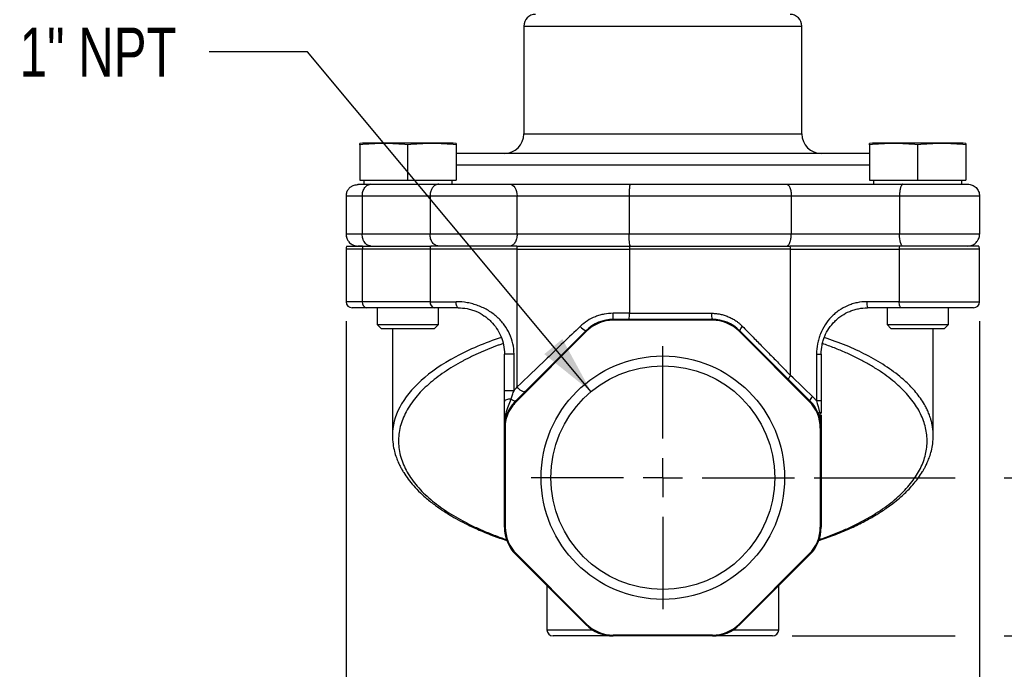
# Model space of a CAD drawing. Header units: inches. Extents: x 0 to 22, y 0 to 17.
# Tile 8 of 13: x 11.1 to 16.1, y 6.1 to 9.4. Entities that reach past the tile are written whole.
import ezdxf

# ---------------------------------------------------------------- set-up
doc = ezdxf.new("R2010")
doc.units = ezdxf.units.IN
doc.header["$LTSCALE"] = 2
doc.header["$MEASUREMENT"] = 0
doc.linetypes.add('SLD-Center', pattern=[0.75, 0.6, -0.05, 0.05, -0.05])
doc.linetypes.add('SLD-Solid', pattern=[0])
doc.layers.add('CENTER', color=40, linetype='SLD-Center')
doc.layers.add('DIMENSIONS', color=140, linetype='SLD-Solid', lineweight=25)
doc.styles.add('SLDTEXTSTYLE0', font='TXT', dxfattribs={"width": 0.75})
doc.dimstyles.new('SLDDIMSTYLE2', dxfattribs={"dimtxt": 0.25, "dimasz": 0.3, "dimexe": 0, "dimexo": 0.0625, "dimgap": 0.0625, "dimtad": 0, "dimtih": 1, "dimtoh": 1, "dimrnd": 1e-09, "dimzin": 12, "dimdsep": 46, "dimtxsty": 'SLDTEXTSTYLE0', "dimsah": 1, "dimcen": 0.09, "dimadec": 0, "dimazin": 3, "dimtfac": 1, "dimtofl": 0, "dimtmove": 0, "dimatfit": 3, "dimfxl": 0, "dimfrac": 2, "dimtolj": 1, "dimtzin": 12, "dimarcsym": 0})
doc.dimstyles.new('SLDDIMSTYLE3', dxfattribs={"dimtxt": 0.25, "dimasz": 0.3, "dimexe": 0, "dimexo": 0.0625, "dimgap": 0.0625, "dimtad": 0, "dimtih": 1, "dimtoh": 1, "dimrnd": 1e-09, "dimdsep": 46, "dimtxsty": 'SLDTEXTSTYLE0', "dimsah": 1, "dimcen": 0.09, "dimadec": 0, "dimazin": 2, "dimtfac": 1, "dimtofl": 0, "dimtmove": 0, "dimatfit": 3, "dimfxl": 0, "dimfrac": 2, "dimtolj": 1, "dimtzin": 12, "dimarcsym": 0})
doc.dimstyles.new('SLDDIMSTYLE5', dxfattribs={"dimtxt": 0.25, "dimasz": 0.3, "dimexe": 0, "dimexo": 0.0625, "dimgap": 0.0625, "dimtad": 0, "dimtih": 1, "dimtoh": 1, "dimrnd": 1e-09, "dimzin": 12, "dimdsep": 46, "dimtxsty": 'SLDTEXTSTYLE0', "dimsah": 1, "dimcen": 0, "dimadec": 0, "dimazin": 3, "dimtfac": 1, "dimtofl": 0, "dimtmove": 0, "dimatfit": 3, "dimfxl": 0, "dimfrac": 2, "dimtolj": 1, "dimtzin": 12, "dimarcsym": 0})

# ---------------------------------------------------------------- blocks, each defined once
blk = doc.blocks.new('_D_3')
at = {"layer": 'DIMENSIONS'}
for p, q in [((17.282, 7.3914), (16.782, 7.3914)), ((16.782, 7.3914), (16.782, 7.0776)), ((17.6789, 7.3895), (17.6027, 7.3895)), ((17.6027, 7.3895), (17.6027, 6.9926)), ((18.3254, 7.3895), (18.4016, 7.3895)), ((18.4016, 7.3895), (18.4016, 6.9926)), ((15.1509, 7.0776), (15.8694, 7.0776)), ((16.1194, 7.0776), (17.032, 7.0776)), ((16.782, 6.2706), (16.782, 7.0776)), ((17.6027, 6.9926), (17.6789, 6.9926)), ((18.4016, 6.9926), (18.3254, 6.9926)), ((15.0399, 6.2706), (15.8694, 6.2706)), ((16.1194, 6.2706), (17.032, 6.2706))]:
    blk.add_line(p, q, dxfattribs=at)
for points in [[(16.782, 7.0776), (16.722, 6.7776), (16.842, 6.7776)], [(16.782, 6.2706), (16.842, 6.5706), (16.722, 6.5706)]]:
    blk.add_solid(points, dxfattribs=at)
at = {"layer": 'DIMENSIONS', "char_height": 0.25, "attachment_point": 1, "style": 'SLDTEXTSTYLE0'}
for s, insert in [('0.81', (17.6789, 7.7626)), ('20.5', (17.6789, 7.3149))]:
    blk.add_mtext(s, dxfattribs=dict(at, insert=insert))
blk = doc.blocks.new('_D_4')
at = {"layer": 'DIMENSIONS'}
for p, q in [((12.7664, 7.8746), (12.7664, 5.3792)), ((15.9944, 7.8746), (15.9944, 5.3792)), ((12.7664, 5.6292), (13.7617, 5.6292)), ((14.0572, 5.6273), (13.981, 5.6273)), ((13.981, 5.6273), (13.981, 5.2304)), ((14.7037, 5.6273), (14.7799, 5.6273)), ((14.7799, 5.6273), (14.7799, 5.2304)), ((15.9944, 5.6292), (14.9991, 5.6292)), ((13.981, 5.2304), (14.0572, 5.2304)), ((14.7799, 5.2304), (14.7037, 5.2304))]:
    blk.add_line(p, q, dxfattribs=at)
for points in [[(12.7664, 5.6292), (13.0664, 5.5692), (13.0664, 5.6892)], [(15.9944, 5.6292), (15.6944, 5.6892), (15.6944, 5.5692)]]:
    blk.add_solid(points, dxfattribs=at)
at = {"layer": 'DIMENSIONS', "char_height": 0.25, "attachment_point": 1, "style": 'SLDTEXTSTYLE0'}
for s, insert in [('3.23', (14.0572, 6.0003)), ('82.0', (14.0572, 5.5527))]:
    blk.add_mtext(s, dxfattribs=dict(at, insert=insert))
blk = doc.blocks.new('_D_6')
at = {"layer": 'DIMENSIONS'}
for p, q in [((12.569, 9.2483), (12.069, 9.2483)), ((14.0149, 7.5156), (12.569, 9.2483))]:
    blk.add_line(p, q, dxfattribs=at)
blk.add_solid([(14.0149, 7.5156), (13.8688, 7.7844), (13.7766, 7.7075)], dxfattribs=at)
at = {"layer": 'DIMENSIONS', "insert": (11.1031, 9.3722), "char_height": 0.25, "attachment_point": 1, "style": 'SLDTEXTSTYLE0'}
blk.add_mtext('1" NPT', dxfattribs=at)
blk = doc.blocks.new('SW_CENTERMARKSYMBOL_0')
at = {"layer": 'CENTER', "color": 0}
for p, q in [((0, 0.2), (0, 0.6705)), ((0, 0), (0, 0.1)), ((-0.2, 0), (-0.6705, 0)), ((0, 0), (-0.1, 0)), ((0, 0), (0, -0.1)), ((0, 0), (0.1, 0)), ((0.2, 0), (0.6705, 0)), ((0, -0.2), (0, -0.6705))]:
    blk.add_line(p, q, dxfattribs=at)

msp = doc.modelspace()

# ---------------------------------------------------------------- linework, layer by layer
for p, q in [((13.6719, 9.3796), (13.6719, 8.8306)), ((13.6719, 9.3796), (15.0889, 9.3796)), ((15.0889, 8.8306), (15.0889, 9.3796)), ((12.8502, 8.7836), (12.8359, 8.7811)), ((13.3127, 8.7836), (12.8502, 8.7836)), ((13.3269, 8.7811), (13.3127, 8.7836)), ((13.6719, 8.8306), (15.0889, 8.8306)), ((15.4482, 8.7836), (15.4339, 8.7811)), ((15.9107, 8.7836), (15.4482, 8.7836)), ((15.9249, 8.7811), (15.9107, 8.7836)), ((12.8359, 8.7744), (12.8359, 8.5936)), ((13.0814, 8.5936), (13.0814, 8.7744)), ((13.3269, 8.7744), (13.3269, 8.5936)), ((15.4339, 8.7744), (15.4339, 8.5936)), ((15.6794, 8.5936), (15.6794, 8.7744)), ((15.9249, 8.7744), (15.9249, 8.5936)), ((15.4339, 8.6706), (13.3269, 8.6706)), ((12.8359, 8.5936), (13.0814, 8.5936)), ((12.8567, 8.5936), (12.8567, 8.5736)), ((13.0814, 8.5936), (13.3269, 8.5936)), ((13.3062, 8.5736), (13.3062, 8.5936)), ((15.4339, 8.5936), (15.6794, 8.5936)), ((15.4547, 8.5936), (15.4547, 8.5736)), ((15.6794, 8.5936), (15.9249, 8.5936)), ((15.9042, 8.5736), (15.9042, 8.5936)), ((12.8567, 8.5736), (12.893, 8.5736)), ((12.8852, 8.5715), (12.893, 8.5736)), ((12.8908, 8.5736), (12.886, 8.5726)), ((12.893, 8.5736), (13.2383, 8.5736)), ((12.7664, 8.5136), (12.7664, 8.3186)), ((12.7664, 8.5136), (12.7664, 8.3186)), ((12.8487, 8.5136), (13.194, 8.5136)), ((12.8487, 8.5136), (12.8487, 8.3186)), ((13.194, 8.5136), (13.194, 8.3186)), ((13.6379, 8.3186), (13.6379, 8.5136)), ((13.6379, 8.5136), (14.2085, 8.5136)), ((14.2085, 8.5136), (14.2085, 8.3186)), ((15.0353, 8.5136), (15.0353, 8.3186)), ((15.0353, 8.5136), (15.5866, 8.5136)), ((15.5866, 8.5136), (15.5866, 8.3186)), ((15.9944, 8.5136), (15.9944, 8.3186)), ((13.194, 8.3186), (12.8487, 8.3186)), ((14.2085, 8.3186), (13.6379, 8.3186)), ((15.5866, 8.3186), (15.0353, 8.3186)), ((12.7664, 8.2426), (12.7664, 7.9746)), ((12.849, 8.2426), (12.7664, 8.2426)), ((12.7709, 8.2586), (12.8522, 8.2586)), ((12.849, 8.2426), (12.849, 7.9746)), ((13.1943, 8.2426), (12.849, 8.2426)), ((12.8522, 8.2586), (13.1975, 8.2586)), ((13.1943, 8.2426), (13.1943, 7.9746)), ((13.6387, 8.2426), (13.1943, 8.2426)), ((13.6359, 8.2586), (13.1975, 8.2586)), ((13.6359, 8.2586), (14.211, 8.2586)), ((13.6387, 7.5402), (13.6387, 8.2426)), ((13.6387, 8.2426), (14.2105, 8.2426)), ((14.2105, 8.2426), (14.2105, 7.9156)), ((15.0316, 8.2426), (14.2105, 8.2426)), ((14.211, 8.2586), (15.0298, 8.2586)), ((15.5865, 8.2586), (15.0298, 8.2586)), ((15.0316, 7.599), (15.0316, 8.2426)), ((15.0316, 8.2426), (15.5852, 8.2426)), ((15.5852, 8.2426), (15.5852, 7.9746)), ((15.9944, 8.2426), (15.5852, 8.2426)), ((15.99, 8.2586), (15.5865, 8.2586)), ((15.6043, 8.2586), (15.5911, 8.2586)), ((15.9944, 7.9746), (15.9944, 8.2426)), ((12.849, 7.9746), (12.7664, 7.9746)), ((13.1943, 7.9746), (12.849, 7.9746)), ((13.2171, 7.9436), (12.8718, 7.9436)), ((12.9252, 7.9436), (12.9252, 7.8586)), ((13.1943, 7.9746), (13.3272, 7.9746)), ((13.2377, 7.8586), (13.2377, 7.9436)), ((15.5852, 7.9746), (15.4206, 7.9746)), ((15.5232, 7.9436), (15.5232, 7.8586)), ((15.5852, 7.9746), (15.9944, 7.9746)), ((15.8357, 7.8586), (15.8357, 7.9436)), ((14.2105, 7.9156), (14.1278, 7.9156)), ((14.1278, 7.8802), (14.1278, 7.8846)), ((14.6331, 7.8846), (14.1278, 7.8846)), ((14.6331, 7.8802), (14.1278, 7.8802)), ((14.2105, 7.9156), (14.6283, 7.9156)), ((14.6331, 7.8802), (14.6331, 7.8846)), ((12.9252, 7.8586), (12.9452, 7.8386)), ((12.9252, 7.8586), (13.2377, 7.8586)), ((12.9452, 7.8386), (13.2177, 7.8386)), ((13.0024, 7.8386), (13.0024, 7.2928)), ((13.2177, 7.8386), (13.2377, 7.8586)), ((15.5232, 7.8586), (15.5432, 7.8386)), ((15.5232, 7.8586), (15.8357, 7.8586)), ((15.5432, 7.8386), (15.8157, 7.8386)), ((15.7584, 7.2928), (15.7584, 7.8386)), ((15.8157, 7.8386), (15.8357, 7.8586)), ((13.9885, 7.8269), (13.6311, 7.4696)), ((13.9916, 7.8238), (13.6343, 7.4664)), ((13.9916, 7.8238), (13.9885, 7.8269)), ((14.7693, 7.8238), (14.7724, 7.8269)), ((15.1266, 7.4664), (14.7693, 7.8238)), ((14.7724, 7.8269), (15.1297, 7.4696)), ((13.6221, 7.7076), (13.5734, 7.7076)), ((13.5734, 7.5221), (13.5734, 7.7076)), ((13.6221, 7.5221), (13.6221, 7.7076)), ((15.1638, 7.7076), (15.1638, 7.4694)), ((15.1638, 7.7076), (15.1874, 7.7076)), ((15.1874, 7.7076), (15.1874, 7.4694)), ((13.5734, 7.5221), (13.6221, 7.5221)), ((13.6164, 7.4458), (13.6128, 7.4484)), ((13.6343, 7.4664), (13.6311, 7.4696)), ((15.1297, 7.4696), (15.1266, 7.4664)), ((15.1874, 7.4694), (15.1638, 7.4694)), ((13.5911, 7.4035), (13.5876, 7.4051)), ((13.5779, 7.358), (13.5734, 7.358)), ((13.5734, 6.8249), (13.5734, 7.358)), ((13.5779, 6.8249), (13.5779, 7.358)), ((15.183, 7.3303), (15.183, 6.8249)), ((15.183, 7.3303), (15.1874, 7.3303)), ((15.1874, 7.3303), (15.1874, 6.8249)), ((15.7582, 7.2918), (15.7582, 7.2928)), ((13.5779, 6.8249), (13.5734, 6.8249)), ((15.183, 6.8249), (15.1874, 6.8249)), ((13.6343, 6.6888), (13.6311, 6.6856)), ((13.9885, 6.3283), (13.6311, 6.6856)), ((13.9916, 6.3314), (13.6343, 6.6888)), ((15.1266, 6.6888), (14.7693, 6.3314)), ((15.1297, 6.6856), (14.7724, 6.3283)), ((15.1266, 6.6888), (15.1297, 6.6856)), ((13.7899, 6.5268), (13.7899, 6.3016)), ((14.9709, 6.3016), (14.9709, 6.5268)), ((13.9916, 6.3314), (13.9885, 6.3283)), ((14.7693, 6.3314), (14.7724, 6.3283)), ((13.7899, 6.3016), (14.0217, 6.3016)), ((14.6331, 6.275), (14.1278, 6.275)), ((14.1278, 6.275), (14.1278, 6.2706)), ((14.6331, 6.275), (14.6331, 6.2706)), ((14.7392, 6.3016), (14.9709, 6.3016)), ((14.6331, 6.2706), (14.1278, 6.2706))]:
    msp.add_line(p, q)
at = {"flags": 128}
for points in [[(13.3374, 7.9436), (13.3354, 7.9442), (13.3335, 7.946), (13.3317, 7.9488), (13.3302, 7.9527), (13.3289, 7.9574), (13.3279, 7.9627), (13.3274, 7.9686), (13.3272, 7.9746)], [(15.5944, 7.9436), (15.5926, 7.9442), (15.5909, 7.946), (15.5893, 7.9488), (15.5879, 7.9527), (15.5867, 7.9574), (15.5859, 7.9627), (15.5853, 7.9686), (15.5852, 7.9746)], [(15.0316, 7.599), (15.0287, 7.5954), (15.0262, 7.5918), (15.0242, 7.5885), (15.0226, 7.5854), (15.0217, 7.5826), (15.0213, 7.5803), (15.0214, 7.5784), (15.0222, 7.5771)], [(13.6799, 7.5183), (13.6765, 7.5163), (13.6719, 7.5159), (13.6665, 7.517), (13.6605, 7.5195), (13.6543, 7.5234), (13.6484, 7.5284), (13.6431, 7.5341), (13.6387, 7.5402)], [(13.6068, 7.4784), (13.6005, 7.4783), (13.5943, 7.4777), (13.5885, 7.4765), (13.5834, 7.4749), (13.5792, 7.4729), (13.576, 7.4705), (13.5741, 7.4679), (13.5734, 7.4652)], [(13.6311, 7.4696), (13.6295, 7.4686), (13.6274, 7.4682), (13.6247, 7.4684), (13.6216, 7.4693), (13.6182, 7.4708), (13.6145, 7.4728), (13.6107, 7.4754), (13.6068, 7.4784)]]:
    msp.add_lwpolyline(points, dxfattribs=at)
for radius in [0.6205, 0.5705]:
    msp.add_circle((14.3804, 7.0776), radius)
for centre, radius, start, end in [((13.7319, 9.3796), 0.06, 90, 180), ((15.0289, 9.3796), 0.06, 0, 90), ((13.5719, 8.8306), 0.1, 270, 0), ((15.1889, 8.8306), 0.1, 180, 270), ((12.7974, 8.2426), 0.031, 148.927, 180), ((12.8886, 8.2428), 0.0396, 156.5032, 180.3069), ((13.2339, 8.2428), 0.0396, 156.5032, 180.3069), ((13.5926, 8.2429), 0.0461, 359.6441, 19.9501), ((14.4679, 8.2431), 0.2574, 176.5391, 180.1025), ((14.963, 8.243), 0.0686, 359.6747, 13.1442), ((15.6769, 8.243), 0.0917, 170.2215, 180.2649), ((15.9634, 8.2426), 0.031, 0, 31.073), ((12.7974, 7.9746), 0.031, 180, 270), ((12.8766, 7.9711), 0.0279, 172.7298, 260.1268), ((13.2219, 7.9711), 0.0279, 172.7298, 260.1268), ((15.5086, 7.9669), 0.0883, 175.0049, 195.3118), ((15.9634, 7.9746), 0.031, 270, 360), ((14.1278, 7.6876), 0.197, 90, 135), ((14.1278, 7.6876), 0.1926, 90, 135), ((-9.5956, 7.9079), 23.7234, 359.94385, 0.01872), ((14.1346, 7.9079), 0.0763, 342.1988, 5.7622), ((14.6823, 7.908), 0.0545, 172.0171, 205.4737), ((14.6331, 7.6876), 0.197, 45, 90), ((14.6331, 7.6876), 0.1926, 45, 90), ((14.0124, 7.8875), 0.0652, 216.4413, 248.4695), ((14.8091, 7.8188), 0.0376, 126.9227, 167.5439), ((15.1652, 7.4626), 0.0361, 126.7717, 168.8284), ((13.7704, 7.3303), 0.197, 135, 143.1392), ((13.7704, 7.3303), 0.1926, 135, 143.1392), ((14.9904, 7.3303), 0.1926, 0, 45), ((14.9904, 7.3303), 0.197, 360, 45), ((13.5882, 7.392), 0.0148, 114.1815, 173.9979), ((13.586, 7.4203), 0.0153, 255.1779, 275.7907), ((15.1836, 7.3961), 0.0147, 109.0626, 139.2634), ((15.1771, 7.3993), 0.0108, 16.7352, 81.0246), ((13.5839, 7.3579), 0.0105, 147.288, 179.2628), ((13.7704, 6.8249), 0.197, 180, 225), ((13.7704, 6.8249), 0.1926, 180, 225), ((14.9904, 6.8249), 0.1926, 315, 0), ((14.9904, 6.8249), 0.197, 315, 0), ((14.1278, 6.4676), 0.197, 225, 270), ((14.1278, 6.4676), 0.1926, 225, 270), ((14.6331, 6.4676), 0.1926, 270, 315), ((14.6331, 6.4676), 0.197, 270, 315), ((13.8209, 6.3016), 0.031, 180, 270), ((14.9399, 6.3016), 0.031, 270, 0)]:
    msp.add_arc(centre, radius, start, end)
for points in [[(13.0814, 8.7744), (13.0405, 8.7786), (12.9587, 8.7836), (12.8769, 8.7786), (12.8359, 8.7744)], [(12.8359, 8.7744), (12.8359, 8.7785), (12.8359, 8.7811), (12.8359, 8.7811)], [(13.3269, 8.7744), (13.286, 8.7786), (13.2042, 8.7836), (13.1224, 8.7786), (13.0814, 8.7744)], [(13.3269, 8.7811), (13.3269, 8.7811), (13.3269, 8.7785), (13.3269, 8.7744)], [(15.6794, 8.7744), (15.6385, 8.7786), (15.5567, 8.7836), (15.4749, 8.7786), (15.4339, 8.7744)], [(15.4339, 8.7744), (15.4339, 8.7785), (15.4339, 8.7811), (15.4339, 8.7811)], [(15.9249, 8.7744), (15.884, 8.7786), (15.8022, 8.7836), (15.7204, 8.7786), (15.6794, 8.7744)], [(15.9249, 8.7811), (15.9249, 8.7811), (15.9249, 8.7785), (15.9249, 8.7744)], [(14.2149, 8.2586), (14.2114, 8.2586), (14.2085, 8.2855), (14.2085, 8.3186)], [(15.1435, 7.4915), (15.1053, 7.5282), (15.0678, 7.5642), (15.0316, 7.599)], [(13.6128, 7.4484), (13.6031, 7.4354), (13.5944, 7.421), (13.5876, 7.4051)], [(13.6164, 7.4458), (13.6065, 7.4326), (13.5978, 7.4185), (13.5911, 7.4035)], [(15.1638, 7.4694), (15.1691, 7.4509), (15.1744, 7.4314), (15.1788, 7.4099)], [(13.5751, 7.3635), (13.5765, 7.3779), (13.5789, 7.3919), (13.5821, 7.4055)], [(13.5876, 7.4051), (13.5819, 7.3918), (13.5777, 7.3779), (13.5751, 7.3635)], [(13.5911, 7.4035), (13.5853, 7.3905), (13.581, 7.3769), (13.5784, 7.3629)], [(15.1788, 7.4099), (15.1839, 7.3848), (15.1874, 7.3578), (15.1874, 7.3303)], [(13.5784, 7.3629), (13.578, 7.3613), (13.5779, 7.3597), (13.5779, 7.358)]]:
    msp.add_open_spline(points, degree=3)
for points, knots in [([(15.4339, 8.7306), (15.4181, 8.7306), (15.3821, 8.7306), (15.3133, 8.7306), (15.2305, 8.7306), (15.1384, 8.7306), (15.0498, 8.7306), (14.9685, 8.7306), (14.8967, 8.7306), (14.8117, 8.7306), (14.7126, 8.7306), (14.6013, 8.7306), (14.4902, 8.7306), (14.3804, 8.7306), (14.2707, 8.7306), (14.1596, 8.7306), (14.0483, 8.7306), (13.9365, 8.7306), (13.8275, 8.7306), (13.7219, 8.7306), (13.6225, 8.7306), (13.5305, 8.7306), (13.4472, 8.7306), (13.3831, 8.7306), (13.344, 8.7306), (13.3293, 8.7306), (13.3269, 8.7306)], [0, 0, 0, 0, 0.037839, 0.085935, 0.13404, 0.182137, 0.230242, 0.261669, 0.293028, 0.324462, 0.369672, 0.41489, 0.457539, 0.500197, 0.542846, 0.585503, 0.630713, 0.675932, 0.723026, 0.770129, 0.818226, 0.866331, 0.914427, 0.962532, 0.993959, 1, 1, 1, 1]), ([(12.8862, 8.5726), (12.8733, 8.5725), (12.8496, 8.5725), (12.8233, 8.571), (12.804, 8.5672), (12.7887, 8.5596), (12.777, 8.5487), (12.7699, 8.5352), (12.7669, 8.523), (12.7666, 8.5167), (12.7665, 8.5136)], [0, 0, 0, 0, 0.24762, 0.455044, 0.629501, 0.740065, 0.836295, 0.921523, 0.961393, 1, 1, 1, 1]), ([(12.8264, 8.5736), (12.8276, 8.5736), (12.8297, 8.5736), (12.845, 8.5736), (12.852, 8.5736)], [0, 0, 0, 0, 0.5402052, 1, 1, 1, 1]), ([(12.8487, 8.5136), (12.8493, 8.5215), (12.8507, 8.5372), (12.861, 8.5569), (12.8732, 8.5693), (12.8821, 8.5709), (12.8852, 8.5715)], [0, 0, 0, 0, 0.282513, 0.565025, 0.847538, 1, 1, 1, 1]), ([(13.2383, 8.5736), (13.2372, 8.5736), (13.2348, 8.5735), (13.231, 8.5729), (13.2267, 8.5716), (13.2221, 8.5696), (13.2173, 8.5666), (13.2123, 8.5624), (13.2075, 8.557), (13.203, 8.5502), (13.1992, 8.5422), (13.1962, 8.5332), (13.1943, 8.5236), (13.1941, 8.5169), (13.194, 8.5136)], [0, 0, 0, 0, 0.048434, 0.103541, 0.16565, 0.234998, 0.311665, 0.395508, 0.486083, 0.582592, 0.683861, 0.788375, 0.894374, 1, 1, 1, 1]), ([(13.2383, 8.5736), (13.2406, 8.5736), (13.2452, 8.5736), (13.2524, 8.5736), (13.2599, 8.5736), (13.2675, 8.5736), (13.2753, 8.5736), (13.2834, 8.5736), (13.2917, 8.5736), (13.3002, 8.5736), (13.3089, 8.5736), (13.3222, 8.5736), (13.3405, 8.5736), (13.3643, 8.5736), (13.3887, 8.5736), (13.4135, 8.5736), (13.4385, 8.5736), (13.4634, 8.5736), (13.4882, 8.5736), (13.5109, 8.5736), (13.5314, 8.5736), (13.5498, 8.5736), (13.5675, 8.5736), (13.5846, 8.5736), (13.5954, 8.5736), (13.6008, 8.5736)], [0, 0, 0, 0, 0.02536, 0.050549, 0.075599, 0.100546, 0.125424, 0.150269, 0.175115, 0.199997, 0.224952, 0.250012, 0.312269, 0.37458, 0.437177, 0.499827, 0.562045, 0.624316, 0.686924, 0.749586, 0.799679, 0.849484, 0.899285, 0.949364, 1, 1, 1, 1]), ([(13.6008, 8.5736), (13.6106, 8.5736), (13.62, 8.5673), (13.634, 8.5448), (13.6379, 8.5295), (13.6379, 8.5136)], [0, 0, 0, 0, 0.5, 0.5, 1, 1, 1, 1]), ([(13.6008, 8.5736), (13.6055, 8.5736), (13.615, 8.5736), (13.6296, 8.5736), (13.6443, 8.5736), (13.6592, 8.5736), (13.6744, 8.5736), (13.6897, 8.5736), (13.7053, 8.5736), (13.7211, 8.5736), (13.7561, 8.5736), (13.8118, 8.5736), (13.8902, 8.5736), (13.9707, 8.5736), (14.0362, 8.5736), (14.0853, 8.5736), (14.1177, 8.5736), (14.1502, 8.5736), (14.1826, 8.5736), (14.2041, 8.5736), (14.2149, 8.5736)], [0, 0, 0, 0, 0.027576, 0.05511, 0.082612, 0.110097, 0.137577, 0.165063, 0.192569, 0.220107, 0.24769, 0.373831, 0.500005, 0.626147, 0.752321, 0.801924, 0.851421, 0.900884, 0.950386, 1, 1, 1, 1]), ([(14.2149, 8.5736), (14.2142, 8.5736), (14.2134, 8.5723), (14.2118, 8.5665), (14.2111, 8.5619), (14.2098, 8.5502), (14.2093, 8.5431), (14.2087, 8.5283), (14.2085, 8.5207), (14.2085, 8.5136)], [0, 0, 0, 0, 0.25, 0.25, 0.5, 0.5, 0.75, 0.75, 1, 1, 1, 1]), ([(14.2149, 8.5736), (14.2235, 8.5736), (14.2405, 8.5736), (14.2661, 8.5736), (14.2916, 8.5736), (14.3171, 8.5736), (14.3426, 8.5736), (14.3681, 8.5736), (14.3936, 8.5736), (14.419, 8.5736), (14.4444, 8.5736), (14.4698, 8.5736), (14.4952, 8.5736), (14.5205, 8.5736), (14.5459, 8.5736), (14.5712, 8.5736), (14.5965, 8.5736), (14.6282, 8.5736), (14.6663, 8.5736), (14.7106, 8.5736), (14.7546, 8.5736), (14.7982, 8.5736), (14.8414, 8.5736), (14.8844, 8.5736), (14.927, 8.5736), (14.9692, 8.5736), (14.997, 8.5736), (15.011, 8.5736)], [0, 0, 0, 0, 0.031538, 0.063005, 0.094408, 0.125756, 0.157057, 0.188319, 0.219552, 0.250763, 0.28196, 0.313153, 0.34435, 0.375558, 0.406788, 0.438046, 0.469341, 0.500683, 0.556219, 0.611631, 0.666966, 0.722272, 0.777595, 0.832983, 0.888482, 0.944139, 1, 1, 1, 1]), ([(15.011, 8.5736), (15.0141, 8.5736), (15.0173, 8.572), (15.0232, 8.566), (15.0259, 8.5616), (15.0304, 8.5505), (15.0322, 8.5438), (15.0346, 8.5293), (15.0353, 8.5215), (15.0353, 8.5136)], [0, 0, 0, 0, 0.25, 0.25, 0.5, 0.5, 0.75, 0.75, 1, 1, 1, 1]), ([(15.011, 8.5736), (15.0167, 8.5736), (15.0282, 8.5736), (15.0457, 8.5736), (15.0633, 8.5736), (15.081, 8.5736), (15.0989, 8.5736), (15.1169, 8.5736), (15.135, 8.5736), (15.1719, 8.5736), (15.2282, 8.5736), (15.3044, 8.5736), (15.3809, 8.5736), (15.4419, 8.5736), (15.4871, 8.5736), (15.5167, 8.5736), (15.5461, 8.5736), (15.5754, 8.5736), (15.5946, 8.5736), (15.6043, 8.5736)], [0, 0, 0, 0, 0.031052, 0.062059, 0.093037, 0.124, 0.154965, 0.185945, 0.216958, 0.248018, 0.373994, 0.500004, 0.62598, 0.75199, 0.80165, 0.851217, 0.900756, 0.95033, 1, 1, 1, 1]), ([(15.6043, 8.5736), (15.6038, 8.5736), (15.6028, 8.5735), (15.6013, 8.5728), (15.5996, 8.5716), (15.5978, 8.5695), (15.5958, 8.5665), (15.5939, 8.5623), (15.5919, 8.5568), (15.5902, 8.55), (15.5886, 8.542), (15.5875, 8.5331), (15.5867, 8.5235), (15.5866, 8.5169), (15.5866, 8.5136)], [0, 0, 0, 0, 0.049269, 0.105105, 0.167823, 0.23764, 0.314618, 0.398591, 0.489099, 0.585337, 0.686139, 0.790011, 0.895234, 1, 1, 1, 1]), ([(15.6043, 8.5736), (15.6075, 8.5736), (15.6139, 8.5736), (15.6236, 8.5736), (15.6333, 8.5736), (15.643, 8.5736), (15.6528, 8.5736), (15.6693, 8.5736), (15.6925, 8.5736), (15.7222, 8.5736), (15.7513, 8.5736), (15.7887, 8.5736), (15.8322, 8.5736), (15.8687, 8.5736), (15.8926, 8.5736), (15.9076, 8.5736), (15.9194, 8.5736), (15.9271, 8.5736), (15.9315, 8.5736), (15.934, 8.5736), (15.9343, 8.5736), (15.9344, 8.5736)], [0, 0, 0, 0, 0.021051, 0.041966, 0.062774, 0.083507, 0.104196, 0.124871, 0.187444, 0.250063, 0.312513, 0.375008, 0.499504, 0.624456, 0.686971, 0.749532, 0.811838, 0.874188, 0.915738, 0.957591, 1, 1, 1, 1]), ([(15.9344, 8.5736), (15.9423, 8.5736), (15.9501, 8.572), (15.9647, 8.566), (15.9713, 8.5616), (15.9824, 8.5505), (15.9869, 8.5438), (15.9929, 8.5293), (15.9944, 8.5215), (15.9944, 8.5136)], [0, 0, 0, 0, 0.25, 0.25, 0.5, 0.5, 0.75, 0.75, 1, 1, 1, 1]), ([(12.7668, 8.5136), (12.7667, 8.5136), (12.7655, 8.5136), (12.7695, 8.5136), (12.7794, 8.5136), (12.7945, 8.5136), (12.8115, 8.5136), (12.8286, 8.5136), (12.842, 8.5136), (12.8487, 8.5136)], [0, 0, 0, 0, 0.02148, 0.216278, 0.412621, 0.607657, 0.737991, 0.869318, 1, 1, 1, 1]), ([(13.194, 8.5136), (13.1947, 8.5136), (13.1956, 8.5136), (13.1974, 8.5136), (13.1982, 8.5136), (13.2009, 8.5136), (13.2027, 8.5136), (13.2081, 8.5136), (13.2118, 8.5136), (13.2231, 8.5136), (13.2309, 8.5136), (13.2472, 8.5136), (13.2556, 8.5136), (13.273, 8.5136), (13.2821, 8.5136), (13.3096, 8.5136), (13.3286, 8.5136), (13.3581, 8.5136), (13.368, 8.5136), (13.3882, 8.5136), (13.3985, 8.5136), (13.429, 8.5136), (13.4493, 8.5136), (13.4899, 8.5136), (13.5102, 8.5136), (13.5492, 8.5136), (13.5681, 8.5136), (13.5953, 8.5136), (13.6043, 8.5136), (13.6172, 8.5136), (13.6215, 8.5136), (13.6278, 8.5136), (13.6298, 8.5136), (13.6329, 8.5136), (13.6339, 8.5136), (13.636, 8.5136), (13.637, 8.5136), (13.6379, 8.5136)], [0, 0, 0, 0, 0.007812, 0.007812, 0.015625, 0.015625, 0.03125, 0.03125, 0.0625, 0.0625, 0.125, 0.125, 0.1875, 0.1875, 0.25, 0.25, 0.375, 0.375, 0.4375, 0.4375, 0.5, 0.5, 0.625, 0.625, 0.75, 0.75, 0.875, 0.875, 0.9375, 0.9375, 0.96875, 0.96875, 0.984375, 0.984375, 0.992188, 0.992188, 1, 1, 1, 1]), ([(14.2085, 8.5136), (14.2171, 8.5136), (14.2261, 8.5136), (14.2437, 8.5136), (14.2525, 8.5136), (14.2789, 8.5136), (14.2965, 8.5136), (14.3494, 8.5136), (14.3847, 8.5136), (14.4908, 8.5136), (14.5612, 8.5136), (14.6659, 8.5136), (14.7007, 8.5136), (14.7695, 8.5136), (14.8035, 8.5136), (14.8709, 8.5136), (14.9042, 8.5136), (14.9538, 8.5136), (14.9702, 8.5136), (14.9947, 8.5136), (15.0029, 8.5136), (15.0191, 8.5136), (15.0274, 8.5136), (15.0353, 8.5136)], [0, 0, 0, 0, 0.03125, 0.03125, 0.0625, 0.0625, 0.125, 0.125, 0.25, 0.25, 0.5, 0.5, 0.625, 0.625, 0.75, 0.75, 0.875, 0.875, 0.9375, 0.9375, 0.96875, 0.96875, 1, 1, 1, 1]), ([(15.5866, 8.5136), (15.5878, 8.5136), (15.5893, 8.5136), (15.5924, 8.5136), (15.5938, 8.5136), (15.5983, 8.5136), (15.6012, 8.5136), (15.6102, 8.5136), (15.6162, 8.5136), (15.6342, 8.5136), (15.6463, 8.5136), (15.683, 8.5136), (15.708, 8.5136), (15.7441, 8.5136), (15.756, 8.5136), (15.7795, 8.5136), (15.7912, 8.5136), (15.8253, 8.5136), (15.8465, 8.5136), (15.8761, 8.5136), (15.8857, 8.5136), (15.9037, 8.5136), (15.9121, 8.5136), (15.9279, 8.5136), (15.9352, 8.5136), (15.9488, 8.5136), (15.955, 8.5136), (15.9717, 8.5136), (15.9801, 8.5136), (15.9887, 8.5136), (15.9908, 8.5136), (15.993, 8.5136), (15.9935, 8.5136), (15.9941, 8.5136), (15.9942, 8.5136), (15.9944, 8.5136), (15.9944, 8.5136), (15.9944, 8.5136), (15.9944, 8.5136), (15.9944, 8.5136)], [0, 0, 0, 0, 0.007813, 0.007813, 0.015625, 0.015625, 0.03125, 0.03125, 0.0625, 0.0625, 0.125, 0.125, 0.25, 0.25, 0.3125, 0.3125, 0.375, 0.375, 0.5, 0.5, 0.5625, 0.5625, 0.625, 0.625, 0.6875, 0.6875, 0.75, 0.75, 0.875, 0.875, 0.9375, 0.9375, 0.96875, 0.96875, 0.984375, 0.984375, 0.992188, 0.992188, 1, 1, 1, 1]), ([(12.8487, 8.3186), (12.842, 8.3186), (12.8286, 8.3186), (12.8115, 8.3186), (12.7945, 8.3186), (12.7794, 8.3186), (12.7696, 8.3186), (12.7655, 8.3186), (12.7666, 8.3186), (12.7666, 8.3186)], [0, 0, 0, 0, 0.131873, 0.2644, 0.395919, 0.592732, 0.790864, 0.987437, 1, 1, 1, 1]), ([(12.7664, 8.3186), (12.7668, 8.3139), (12.7673, 8.3052), (12.7722, 8.2917), (12.7812, 8.2776), (12.795, 8.2665), (12.8111, 8.2597), (12.8215, 8.259), (12.827, 8.2586)], [0, 0, 0, 0, 0.14874, 0.276391, 0.45033, 0.67222, 0.826751, 1, 1, 1, 1]), ([(12.7664, 8.3186), (12.7665, 8.3149), (12.7667, 8.309), (12.7686, 8.3033), (12.7693, 8.3011)], [0, 0, 0, 0, 0.6172487, 1, 1, 1, 1]), ([(12.893, 8.2586), (12.8878, 8.2586), (12.8821, 8.2599), (12.8712, 8.2657), (12.866, 8.2703), (12.8573, 8.282), (12.8539, 8.2891), (12.8496, 8.3039), (12.8487, 8.3115), (12.8487, 8.3186)], [0, 0, 0, 0, 0.25, 0.25, 0.5, 0.5, 0.75, 0.75, 1, 1, 1, 1]), ([(13.6379, 8.3186), (13.6371, 8.3186), (13.636, 8.3186), (13.6339, 8.3186), (13.6329, 8.3186), (13.6298, 8.3186), (13.6278, 8.3186), (13.6215, 8.3186), (13.6172, 8.3186), (13.6043, 8.3186), (13.5953, 8.3186), (13.5681, 8.3186), (13.5492, 8.3186), (13.5102, 8.3186), (13.4899, 8.3186), (13.4493, 8.3186), (13.429, 8.3186), (13.3985, 8.3186), (13.3882, 8.3186), (13.368, 8.3186), (13.3581, 8.3186), (13.3287, 8.3186), (13.3096, 8.3186), (13.2821, 8.3186), (13.273, 8.3186), (13.2556, 8.3186), (13.2472, 8.3186), (13.2309, 8.3186), (13.2231, 8.3186), (13.2118, 8.3186), (13.2081, 8.3186), (13.2027, 8.3186), (13.2009, 8.3186), (13.1982, 8.3186), (13.1974, 8.3186), (13.1956, 8.3186), (13.1947, 8.3186), (13.194, 8.3186)], [0, 0, 0, 0, 0.007812, 0.007812, 0.015625, 0.015625, 0.03125, 0.03125, 0.0625, 0.0625, 0.125, 0.125, 0.25, 0.25, 0.375, 0.375, 0.5, 0.5, 0.5625, 0.5625, 0.625, 0.625, 0.75, 0.75, 0.8125, 0.8125, 0.875, 0.875, 0.9375, 0.9375, 0.96875, 0.96875, 0.984375, 0.984375, 0.992188, 0.992188, 1, 1, 1, 1]), ([(13.2383, 8.2586), (13.2325, 8.2586), (13.2267, 8.2602), (13.216, 8.2662), (13.2111, 8.2706), (13.2029, 8.2817), (13.1996, 8.2884), (13.1951, 8.3029), (13.194, 8.3107), (13.194, 8.3186)], [0, 0, 0, 0, 0.25, 0.25, 0.5, 0.5, 0.75, 0.75, 1, 1, 1, 1]), ([(13.6379, 8.3186), (13.6379, 8.3107), (13.6369, 8.3029), (13.6332, 8.2884), (13.6305, 8.2817), (13.6236, 8.2706), (13.6195, 8.2662), (13.6106, 8.2602), (13.6057, 8.2586), (13.6009, 8.2586)], [0, 0, 0, 0, 0.25, 0.25, 0.5, 0.5, 0.75, 0.75, 1, 1, 1, 1]), ([(15.0353, 8.3186), (14.9706, 8.3186), (14.9046, 8.3186), (14.8035, 8.3186), (14.7694, 8.3186), (14.7007, 8.3186), (14.6659, 8.3186), (14.5612, 8.3186), (14.4908, 8.3186), (14.3847, 8.3186), (14.3494, 8.3186), (14.2965, 8.3186), (14.2789, 8.3186), (14.2525, 8.3186), (14.2437, 8.3186), (14.2261, 8.3186), (14.2171, 8.3186), (14.2085, 8.3186)], [0, 0, 0, 0, 0.25, 0.25, 0.375, 0.375, 0.5, 0.5, 0.75, 0.75, 0.875, 0.875, 0.9375, 0.9375, 0.96875, 0.96875, 1, 1, 1, 1]), ([(15.011, 8.2586), (15.0138, 8.2586), (15.0169, 8.2599), (15.0229, 8.2657), (15.0258, 8.2703), (15.0305, 8.282), (15.0324, 8.2891), (15.0347, 8.3039), (15.0353, 8.3115), (15.0353, 8.3186)], [0, 0, 0, 0, 0.25, 0.25, 0.5, 0.5, 0.75, 0.75, 1, 1, 1, 1]), ([(15.6043, 8.2586), (15.5996, 8.2586), (15.5951, 8.2649), (15.5884, 8.2874), (15.5866, 8.3027), (15.5866, 8.3186)], [0, 0, 0, 0, 0.5, 0.5, 1, 1, 1, 1]), ([(15.9944, 8.3186), (15.9944, 8.3186), (15.9944, 8.3186), (15.9944, 8.3186), (15.9944, 8.3186), (15.9942, 8.3186), (15.9941, 8.3186), (15.9935, 8.3186), (15.993, 8.3186), (15.9908, 8.3186), (15.9887, 8.3186), (15.9801, 8.3186), (15.9717, 8.3186), (15.955, 8.3186), (15.9488, 8.3186), (15.9352, 8.3186), (15.9279, 8.3186), (15.9121, 8.3186), (15.9037, 8.3186), (15.8857, 8.3186), (15.8761, 8.3186), (15.8465, 8.3186), (15.8253, 8.3186), (15.7912, 8.3186), (15.7795, 8.3186), (15.756, 8.3186), (15.7441, 8.3186), (15.708, 8.3186), (15.683, 8.3186), (15.6463, 8.3186), (15.6342, 8.3186), (15.6162, 8.3186), (15.6102, 8.3186), (15.6012, 8.3186), (15.5983, 8.3186), (15.5938, 8.3186), (15.5924, 8.3186), (15.5893, 8.3186), (15.5878, 8.3186), (15.5866, 8.3186)], [0, 0, 0, 0, 0.007813, 0.007813, 0.015625, 0.015625, 0.03125, 0.03125, 0.0625, 0.0625, 0.125, 0.125, 0.25, 0.25, 0.3125, 0.3125, 0.375, 0.375, 0.4375, 0.4375, 0.5, 0.5, 0.625, 0.625, 0.6875, 0.6875, 0.75, 0.75, 0.875, 0.875, 0.9375, 0.9375, 0.96875, 0.96875, 0.984375, 0.984375, 0.992187, 0.992187, 1, 1, 1, 1]), ([(15.9344, 8.2586), (15.9415, 8.2586), (15.9491, 8.2599), (15.9639, 8.2657), (15.971, 8.2703), (15.9827, 8.282), (15.9873, 8.2891), (15.9932, 8.3039), (15.9944, 8.3115), (15.9944, 8.3186)], [0, 0, 0, 0, 0.25, 0.25, 0.5, 0.5, 0.75, 0.75, 1, 1, 1, 1]), ([(12.8495, 8.2586), (12.8454, 8.2586), (12.8364, 8.2586), (12.8284, 8.2586), (12.8271, 8.2586), (12.8264, 8.2586)], [0, 0, 0, 0, 0.300511, 0.650474, 1, 1, 1, 1]), ([(12.8718, 7.9436), (12.8696, 7.9436), (12.865, 7.9436), (12.8586, 7.9436), (12.8524, 7.9436), (12.8466, 7.9436), (12.841, 7.9436), (12.8357, 7.9436), (12.8308, 7.9436), (12.8213, 7.9436), (12.8094, 7.9436), (12.8019, 7.9436), (12.7989, 7.9436), (12.7977, 7.9436), (12.7975, 7.9436), (12.7974, 7.9436)], [0, 0, 0, 0, 0.048903, 0.097626, 0.146232, 0.194784, 0.243345, 0.291977, 0.340744, 0.389708, 0.592987, 0.796557, 0.864622, 0.93238, 1, 1, 1, 1]), ([(13.3374, 7.9436), (13.3342, 7.9436), (13.3276, 7.9436), (13.318, 7.9436), (13.3086, 7.9436), (13.2993, 7.9436), (13.2901, 7.9436), (13.2811, 7.9436), (13.2702, 7.9436), (13.2574, 7.9436), (13.2432, 7.9436), (13.2297, 7.9436), (13.2213, 7.9436), (13.2171, 7.9436)], [0, 0, 0, 0, 0.071599, 0.142996, 0.214277, 0.285532, 0.356849, 0.428317, 0.500024, 0.625174, 0.749902, 0.874685, 1, 1, 1, 1]), ([(13.6221, 7.7076), (13.6221, 7.7256), (13.6201, 7.7431), (13.6125, 7.7775), (13.6067, 7.7944), (13.592, 7.8264), (13.583, 7.8416), (13.5618, 7.8703), (13.5497, 7.8837), (13.5296, 7.902), (13.5225, 7.9078), (13.5077, 7.9189), (13.4998, 7.9243), (13.4755, 7.939), (13.4584, 7.9474), (13.4311, 7.9576), (13.4217, 7.9607), (13.4029, 7.9658), (13.3935, 7.9679), (13.3651, 7.973), (13.346, 7.9746), (13.3272, 7.9746)], [0, 0, 0, 0, 0.125, 0.125, 0.25, 0.25, 0.375, 0.375, 0.5, 0.5, 0.5625, 0.5625, 0.625, 0.625, 0.75, 0.75, 0.8125, 0.8125, 0.875, 0.875, 1, 1, 1, 1]), ([(13.3374, 7.9436), (13.3525, 7.9436), (13.3678, 7.9421), (13.3905, 7.9377), (13.3981, 7.9358), (13.4131, 7.9313), (13.4206, 7.9286), (13.4424, 7.9196), (13.4562, 7.9122), (13.4756, 7.8991), (13.4819, 7.8944), (13.4937, 7.8846), (13.4994, 7.8794), (13.5155, 7.8633), (13.5252, 7.8514), (13.5422, 7.826), (13.5493, 7.8126), (13.5611, 7.7844), (13.5657, 7.7694), (13.5719, 7.739), (13.5734, 7.7235), (13.5734, 7.7076)], [0, 0, 0, 0, 0.125, 0.125, 0.1875, 0.1875, 0.25, 0.25, 0.375, 0.375, 0.4375, 0.4375, 0.5, 0.5, 0.625, 0.625, 0.75, 0.75, 0.875, 0.875, 1, 1, 1, 1]), ([(15.4206, 7.9746), (15.4037, 7.9746), (15.387, 7.9729), (15.3623, 7.9678), (15.3542, 7.9657), (15.338, 7.9606), (15.33, 7.9576), (15.3066, 7.9475), (15.2919, 7.9393), (15.2709, 7.9247), (15.2641, 7.9195), (15.2511, 7.9083), (15.2449, 7.9025), (15.2272, 7.8841), (15.2165, 7.8706), (15.1977, 7.8414), (15.1899, 7.8261), (15.1802, 7.8021), (15.1774, 7.7939), (15.1725, 7.7771), (15.1704, 7.7685), (15.1654, 7.7427), (15.1638, 7.7253), (15.1638, 7.7076)], [0, 0, 0, 0, 0.125, 0.125, 0.1875, 0.1875, 0.25, 0.25, 0.375, 0.375, 0.4375, 0.4375, 0.5, 0.5, 0.625, 0.625, 0.75, 0.75, 0.8125, 0.8125, 0.875, 0.875, 1, 1, 1, 1]), ([(15.1874, 7.7076), (15.1874, 7.7232), (15.189, 7.7386), (15.1935, 7.7615), (15.1954, 7.769), (15.2, 7.7839), (15.2026, 7.7911), (15.2114, 7.8124), (15.2186, 7.8259), (15.2359, 7.8517), (15.2457, 7.8636), (15.262, 7.8799), (15.2676, 7.885), (15.2796, 7.8949), (15.2859, 7.8995), (15.3051, 7.9124), (15.3187, 7.9196), (15.3401, 7.9285), (15.3475, 7.9312), (15.3624, 7.9357), (15.3699, 7.9376), (15.3925, 7.9421), (15.4079, 7.9436), (15.4234, 7.9436)], [0, 0, 0, 0, 0.125, 0.125, 0.1875, 0.1875, 0.25, 0.25, 0.375, 0.375, 0.5, 0.5, 0.5625, 0.5625, 0.625, 0.625, 0.75, 0.75, 0.8125, 0.8125, 0.875, 0.875, 1, 1, 1, 1]), ([(15.5944, 7.9436), (15.5889, 7.9436), (15.5777, 7.9436), (15.5608, 7.9436), (15.5439, 7.9436), (15.5269, 7.9436), (15.5099, 7.9436), (15.4927, 7.9436), (15.4755, 7.9436), (15.4582, 7.9436), (15.4409, 7.9436), (15.4293, 7.9436), (15.4234, 7.9436)], [0, 0, 0, 0, 0.100275, 0.200366, 0.300321, 0.400183, 0.5, 0.599817, 0.699679, 0.799634, 0.899725, 1, 1, 1, 1]), ([(15.6794, 7.9436), (15.6758, 7.9436), (15.6686, 7.9436), (15.6578, 7.9436), (15.6471, 7.9436), (15.6365, 7.9436), (15.6258, 7.9436), (15.6153, 7.9436), (15.6048, 7.9436), (15.5979, 7.9436), (15.5944, 7.9436)], [0, 0, 0, 0, 0.125522, 0.250531, 0.375209, 0.499737, 0.624297, 0.749074, 0.874248, 1, 1, 1, 1]), ([(15.9634, 7.9436), (15.9634, 7.9436), (15.9633, 7.9436), (15.9627, 7.9436), (15.9616, 7.9436), (15.9601, 7.9436), (15.9572, 7.9436), (15.9519, 7.9436), (15.9424, 7.9436), (15.9304, 7.9436), (15.9111, 7.9436), (15.8815, 7.9436), (15.8457, 7.9436), (15.8144, 7.9436), (15.7893, 7.9436), (15.763, 7.9436), (15.7386, 7.9436), (15.717, 7.9436), (15.6982, 7.9436), (15.6857, 7.9436), (15.6794, 7.9436)], [0, 0, 0, 0, 0.024674, 0.049282, 0.073864, 0.098454, 0.123091, 0.186122, 0.248988, 0.312361, 0.375631, 0.500691, 0.623703, 0.685174, 0.746886, 0.810127, 0.873388, 0.915716, 0.957858, 1, 1, 1, 1]), ([(14.1278, 7.9156), (14.112, 7.9156), (14.0966, 7.9141), (14.0737, 7.9097), (14.0662, 7.9079), (14.0513, 7.9036), (14.0439, 7.901), (14.0224, 7.8924), (14.0088, 7.8854), (13.9831, 7.8689), (13.9709, 7.8594), (13.96, 7.8488)], [0, 0, 0, 0, 0.25, 0.25, 0.375, 0.375, 0.5, 0.5, 0.75, 0.75, 1, 1, 1, 1]), ([(14.6283, 7.9156), (14.6313, 7.9156), (14.6372, 7.9155), (14.646, 7.9149), (14.6548, 7.9141), (14.6635, 7.9128), (14.6765, 7.9104), (14.6936, 7.9061), (14.7143, 7.8985), (14.7341, 7.8889), (14.7508, 7.8787), (14.7646, 7.8686), (14.776, 7.8592), (14.783, 7.8523), (14.7865, 7.8488)], [0, 0, 0, 0, 0.049892, 0.099718, 0.149557, 0.199486, 0.249584, 0.374518, 0.49978, 0.624163, 0.748741, 0.832562, 0.916199, 1, 1, 1, 1]), ([(13.96, 7.8488), (13.9016, 7.7927), (13.8446, 7.738), (13.7366, 7.6343), (13.6855, 7.5852), (13.6387, 7.5402)], [0, 0, 0, 0, 0.5, 0.5, 1, 1, 1, 1]), ([(14.7865, 7.8488), (14.7947, 7.8405), (14.8108, 7.8241), (14.8348, 7.7996), (14.8584, 7.7756), (14.8815, 7.752), (14.9042, 7.7289), (14.9265, 7.7062), (14.9483, 7.6839), (14.9698, 7.6621), (14.9908, 7.6407), (15.0113, 7.6197), (15.0249, 7.6059), (15.0316, 7.599)], [0, 0, 0, 0, 0.098396, 0.195293, 0.290692, 0.384592, 0.476995, 0.567901, 0.657311, 0.745225, 0.831644, 0.916569, 1, 1, 1, 1]), ([(13.5575, 7.7929), (13.4718, 7.764), (13.3935, 7.7306), (13.2561, 7.6565), (13.197, 7.6158), (13.101, 7.5294), (13.0642, 7.4836), (13.0149, 7.3895), (13.0024, 7.3412), (13.0024, 7.2928)], [0, 0, 0, 0, 0.25, 0.25, 0.5, 0.5, 0.75, 0.75, 1, 1, 1, 1]), ([(15.7582, 7.2928), (15.7581, 7.3006), (15.7579, 7.3163), (15.755, 7.3382), (15.7509, 7.359), (15.7453, 7.3796), (15.7378, 7.4011), (15.7285, 7.4227), (15.7159, 7.4473), (15.6991, 7.4747), (15.6768, 7.5049), (15.6523, 7.5333), (15.626, 7.56), (15.5947, 7.5882), (15.5575, 7.6177), (15.5136, 7.6482), (15.4671, 7.6767), (15.4029, 7.7118), (15.3179, 7.7518), (15.241, 7.7794), (15.2034, 7.7929)], [0, 0, 0, 0, 0.040993, 0.082934, 0.116065, 0.150955, 0.192244, 0.230912, 0.266959, 0.324896, 0.380418, 0.433527, 0.484226, 0.532516, 0.597003, 0.659471, 0.719929, 0.778389, 0.891549, 1, 1, 1, 1]), ([(13.5672, 7.7617), (13.5614, 7.7596), (13.5498, 7.7555), (13.5327, 7.7492), (13.5159, 7.7428), (13.4993, 7.7363), (13.483, 7.7296), (13.4669, 7.7229), (13.451, 7.716), (13.4354, 7.709), (13.42, 7.7018), (13.4049, 7.6946), (13.39, 7.6872), (13.3753, 7.6798), (13.3317, 7.6568), (13.2644, 7.6162), (13.198, 7.5649), (13.152, 7.5214), (13.1102, 7.4748), (13.069, 7.4138), (13.0392, 7.3377), (13.03, 7.2599), (13.0418, 7.1821), (13.0742, 7.1062), (13.1173, 7.0455), (13.1607, 6.9993), (13.2081, 6.9561), (13.2762, 6.9052), (13.3487, 6.8629), (13.4018, 6.8362), (13.4301, 6.8227), (13.4591, 6.8097), (13.489, 6.7972), (13.5198, 6.785), (13.5512, 6.7732), (13.5729, 6.7657), (13.5838, 6.762)], [0, 0, 0, 0, 0.008407, 0.016815, 0.025227, 0.033644, 0.042069, 0.050504, 0.058952, 0.067415, 0.075894, 0.084393, 0.092912, 0.101456, 0.110024, 0.170628, 0.231858, 0.264166, 0.296628, 0.363342, 0.43144, 0.500248, 0.569045, 0.637109, 0.70377, 0.736177, 0.768471, 0.829601, 0.890141, 0.906006, 0.92179, 0.937507, 0.953172, 0.9688, 0.984404, 1, 1, 1, 1]), ([(15.1771, 6.762), (15.1831, 6.764), (15.1951, 6.7681), (15.2128, 6.7745), (15.2303, 6.7809), (15.2475, 6.7875), (15.2645, 6.7943), (15.2813, 6.8011), (15.3116, 6.814), (15.3542, 6.8334), (15.4067, 6.8603), (15.4557, 6.8886), (15.5164, 6.9281), (15.5827, 6.9804), (15.6457, 7.0468), (15.6918, 7.1162), (15.7201, 7.1875), (15.7304, 7.2599), (15.7225, 7.3323), (15.6966, 7.4039), (15.6528, 7.4735), (15.592, 7.5404), (15.5274, 7.5931), (15.4681, 7.6331), (15.42, 7.6617), (15.3684, 7.689), (15.3226, 7.7105), (15.2843, 7.727), (15.2549, 7.739), (15.2248, 7.7506), (15.2041, 7.758), (15.1937, 7.7617)], [0, 0, 0, 0, 0.008597, 0.017204, 0.025823, 0.034458, 0.043109, 0.051781, 0.060474, 0.090982, 0.121624, 0.152436, 0.183444, 0.24586, 0.308818, 0.372207, 0.4359, 0.499754, 0.563618, 0.62734, 0.690777, 0.753799, 0.816291, 0.847336, 0.878198, 0.908877, 0.939437, 0.954657, 0.969815, 0.984925, 1, 1, 1, 1]), ([(13.6221, 7.5221), (13.6249, 7.5252), (13.6305, 7.5313), (13.636, 7.5373), (13.6387, 7.5402)], [0, 0, 0, 0, 0.506049, 1, 1, 1, 1]), ([(13.5734, 7.4652), (13.5734, 7.4675), (13.5734, 7.4721), (13.5734, 7.479), (13.5734, 7.486), (13.5734, 7.494), (13.5734, 7.5029), (13.5734, 7.5126), (13.5734, 7.519), (13.5734, 7.5221)], [0, 0, 0, 0, 0.127583, 0.253481, 0.377965, 0.501313, 0.675763, 0.841602, 1, 1, 1, 1]), ([(13.5821, 7.4055), (13.5852, 7.4188), (13.5891, 7.4316), (13.5976, 7.456), (13.6023, 7.4675), (13.6068, 7.4784)], [0, 0, 0, 0, 0.5, 0.5, 1, 1, 1, 1]), ([(13.6068, 7.4784), (13.6095, 7.4855), (13.6123, 7.4929), (13.6174, 7.5076), (13.6199, 7.5149), (13.6221, 7.5221)], [0, 0, 0, 0, 0.5, 0.5, 1, 1, 1, 1]), ([(15.1638, 7.4694), (15.1622, 7.4713), (15.159, 7.4752), (15.1541, 7.4808), (15.1489, 7.4862), (15.1453, 7.4897), (15.1435, 7.4915)], [0, 0, 0, 0, 0.248688, 0.498066, 0.748412, 1, 1, 1, 1]), ([(13.5734, 7.3936), (13.5734, 7.4), (13.5734, 7.4116), (13.5734, 7.4276), (13.5734, 7.4414), (13.5734, 7.4536), (13.5734, 7.4615), (13.5734, 7.4652)], [0, 0, 0, 0, 0.276759, 0.499897, 0.683606, 0.850231, 1, 1, 1, 1]), ([(15.1874, 7.4694), (15.1874, 7.4584), (15.1874, 7.4371), (15.1874, 7.4169), (15.1874, 7.407)], [0, 0, 0, 0, 0.513112, 1, 1, 1, 1]), ([(13.5734, 7.358), (13.5734, 7.3639), (13.5734, 7.3758), (13.5734, 7.3876), (13.5734, 7.3936)], [0, 0, 0, 0, 0.499999, 1, 1, 1, 1]), ([(15.1874, 7.3977), (15.1874, 7.3912), (15.1874, 7.3765), (15.1874, 7.3541), (15.1874, 7.3384), (15.1874, 7.3303)], [0, 0, 0, 0, 0.2798401, 0.6259457, 1, 1, 1, 1]), ([(13.5784, 7.3629), (13.5777, 7.363), (13.5764, 7.3633), (13.5755, 7.3634), (13.5751, 7.3635)], [0, 0, 0, 0, 0.470176, 1, 1, 1, 1]), ([(13.0024, 7.2928), (13.003, 7.2782), (13.0041, 7.2511), (13.0118, 7.2135), (13.0213, 7.1822), (13.0314, 7.1571), (13.0409, 7.137), (13.0501, 7.1198), (13.0635, 7.0973), (13.0828, 7.0692), (13.111, 7.0348), (13.1399, 7.0047), (13.168, 6.9789), (13.192, 6.9587), (13.2153, 6.9406), (13.2379, 6.9242), (13.2616, 6.9081), (13.2902, 6.8899), (13.3275, 6.8679), (13.3762, 6.842), (13.4379, 6.8129), (13.5079, 6.7836), (13.5605, 6.7657), (13.5855, 6.7573)], [0, 0, 0, 0, 0.069238, 0.128761, 0.178558, 0.218642, 0.249473, 0.277206, 0.303843, 0.361738, 0.419287, 0.481999, 0.521927, 0.559808, 0.593989, 0.624502, 0.654304, 0.689207, 0.734562, 0.790221, 0.856004, 0.93171, 1, 1, 1, 1]), ([(15.1754, 6.7573), (15.2012, 6.7661), (15.2567, 6.7849), (15.3317, 6.8166), (15.4004, 6.8498), (15.4576, 6.8816), (15.5077, 6.9132), (15.55, 6.9435), (15.5849, 6.9718), (15.6123, 6.9965), (15.6374, 7.0215), (15.6613, 7.0483), (15.6844, 7.078), (15.701, 7.1032), (15.7132, 7.1242), (15.7219, 7.1409), (15.7311, 7.1608), (15.7407, 7.1856), (15.7498, 7.2162), (15.7569, 7.2526), (15.7579, 7.2788), (15.7584, 7.2928)], [0, 0, 0, 0, 0.07057, 0.151594, 0.225669, 0.292629, 0.352303, 0.416428, 0.468731, 0.511374, 0.551845, 0.603291, 0.651982, 0.704847, 0.729921, 0.756451, 0.787363, 0.827129, 0.875821, 0.933448, 1, 1, 1, 1]), ([(14.1254, 6.2706), (14.1068, 6.2706), (14.0675, 6.2706), (14.0132, 6.2706), (13.9625, 6.2706), (13.9186, 6.2706), (13.8823, 6.2706), (13.8543, 6.2706), (13.8349, 6.2706), (13.8231, 6.2706), (13.8217, 6.2706), (13.8209, 6.2706)], [0, 0, 0, 0, 0.103742, 0.218575, 0.334371, 0.450075, 0.56491, 0.678645, 0.788378, 0.89556, 1, 1, 1, 1]), ([(14.9399, 6.2706), (14.9391, 6.2706), (14.9375, 6.2706), (14.9247, 6.2706), (14.9044, 6.2706), (14.8761, 6.2706), (14.8406, 6.2706), (14.7983, 6.2706), (14.7498, 6.2706), (14.6955, 6.2706), (14.6569, 6.2706), (14.6358, 6.2706), (14.6354, 6.2706)], [0, 0, 0, 0, 0.1107634, 0.2219383, 0.332725, 0.4434807, 0.5546634, 0.6654501, 0.7762058, 0.8873885, 0.9981753, 1, 1, 1, 1])]:
    msp.add_open_spline(points, degree=3, knots=knots)

# ---------------------------------------------------------------- block references
at = {"layer": 'CENTER'}
msp.add_blockref('SW_CENTERMARKSYMBOL_0', (14.3804, 7.0776), dxfattribs=at)

# ---------------------------------------------------------------- dimensions: what is measured, and where the dimension line sits
at = {"layer": 'DIMENSIONS'}
dim = msp.add_diameter_dim_2p(p1=(14.746, 6.6396), p2=(14.0149, 7.5156), text='1" NPT', dimstyle='SLDDIMSTYLE5', override={"dimpost": '<>'}, dxfattribs=at)
dim.commit()
dim.dimension.update_dxf_attribs({"geometry": '_D_6', "text_midpoint": (11.586, 9.2483), "dimtype": 163})
dim = msp.add_linear_dim(base=(15.9944, 5.6292), p1=(12.7664, 7.9746), p2=(15.9944, 7.9746), dimstyle='SLDDIMSTYLE2', dxfattribs=at)
dim.commit()
dim.dimension.update_dxf_attribs({"geometry": '_D_4', "text_midpoint": (14.3804, 5.6292), "dimtype": 160})
dim = msp.add_linear_dim(base=(16.782, 7.0776), p1=(14.9399, 6.2706), p2=(15.0509, 7.0776), angle=90, dimstyle='SLDDIMSTYLE3', dxfattribs=at)
dim.commit()
dim.dimension.update_dxf_attribs({"geometry": '_D_3', "text_midpoint": (16.782, 7.3914), "dimtype": 160})

doc.saveas('drawing.dxf')
